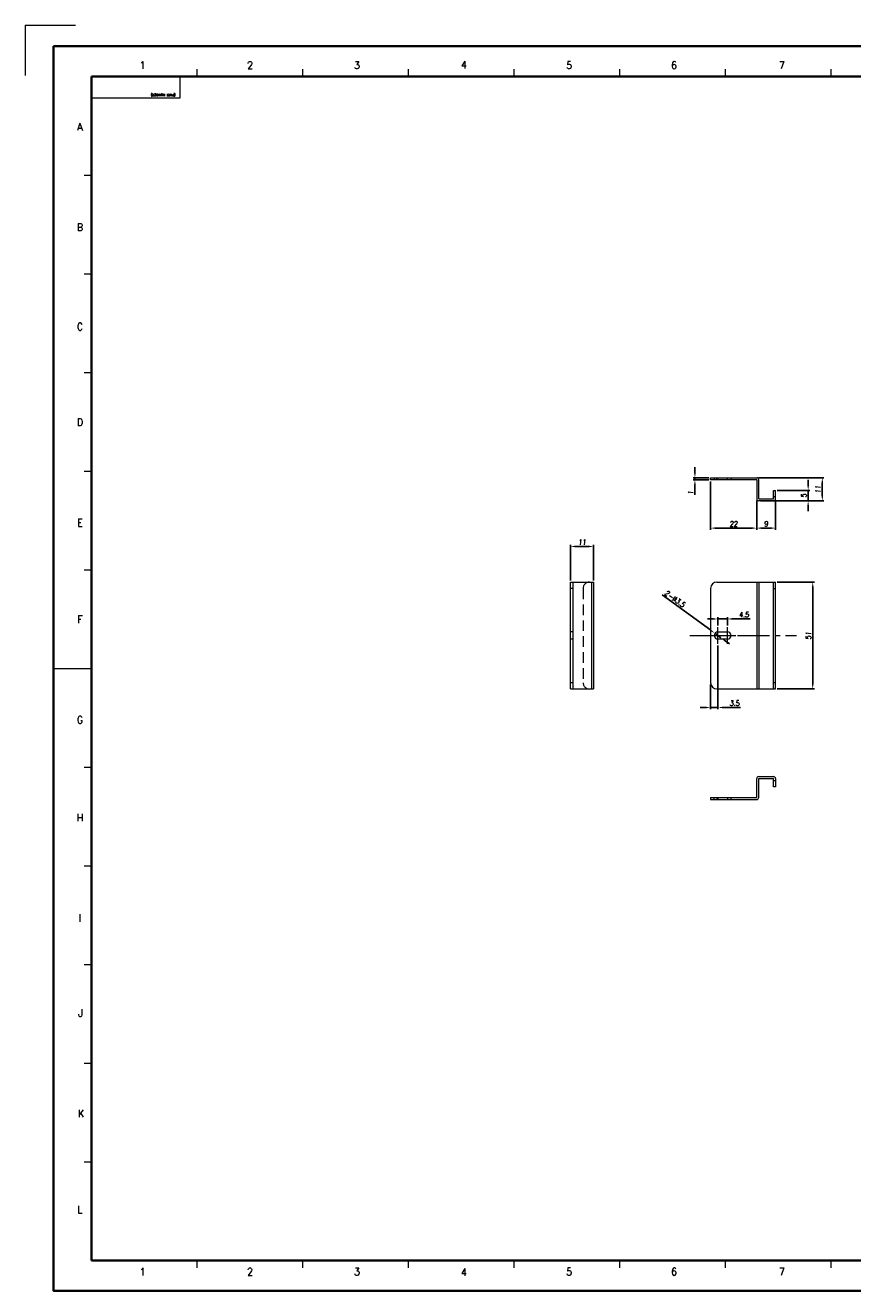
# Model space of a CAD drawing. Header units: millimetres. Extents: x 4065 to 8083, y -652 to 5416.
# Tile 55 of 256: x 6179 to 6574, y 197 to 801. Entities that reach past the tile are written whole.
import ezdxf
from ezdxf.enums import TextEntityAlignment as Align

# ---------------------------------------------------------------- set-up
doc = ezdxf.new("R2010")
doc.units = ezdxf.units.MM
doc.header["$LTSCALE"] = 0.8
doc.header["$PDMODE"] = 3
doc.header["$PDSIZE"] = 0.3125
for name, pattern in [('CENTER', [50.8, 31.75, -6.35, 6.35, -6.35]), ('CENTER2', [28.575, 19.05, -3.175, 3.175, -3.175]), ('HIDDEN', [9.525, 6.35, -3.175])]:
    doc.linetypes.add(name, pattern=pattern)
doc.layers.get('0').update_dxf_attribs({"linetype": 'CONTINUOUS', "lineweight": 0})
doc.layers.get('Defpoints').update_dxf_attribs({"linetype": 'CONTINUOUS', "lineweight": 0})
for name, color, linetype, lineweight in [('1', 2, 'CENTER', 0), ('2', 3, 'CONTINUOUS', 0), ('3', 5, 'HIDDEN', 0), ('4', 1, 'CENTER2', 9)]:
    doc.layers.add(name, color=color, linetype=linetype, lineweight=lineweight)
doc.styles.get("Standard").update_dxf_attribs({"font": 'romans.shx', "width": 0.8, "oblique": 5, "bigfont": 'whgtxt.shx'})
doc.dimstyles.get("Standard").update_dxf_attribs({"dimtxt": 2.5, "dimasz": 2.5, "dimexe": 0.8, "dimexo": 0.8, "dimgap": 0.8, "dimtad": 1, "dimdsep": 46, "dimtxsty": 'Standard', "dimcen": 0, "dimclrd": 3, "dimclre": 3, "dimclrt": 3, "dimazin": 0, "dimtp": 0.001, "dimtm": 0.001, "dimtfac": 1, "dimtmove": 0, "dimatfit": 3, "dimfxl": 0, "dimtolj": 1, "dimarcsym": 0})

# ---------------------------------------------------------------- blocks, each defined once
blk = doc.blocks.new('*D682')
at = {"layer": '2', "color": 3, "lineweight": -2}
for p, q in [((6506.29, 583.38), (6506.29, 560.35)), ((6528.29, 574.38), (6528.29, 560.35)), ((6508.79, 561.15), (6525.79, 561.15))]:
    blk.add_line(p, q, dxfattribs=at)
at = {"layer": '2', "color": 3}
for points in [[(6508.79, 561.57), (6508.79, 560.73), (6506.29, 561.15)], [(6525.79, 561.57), (6525.79, 560.73), (6528.29, 561.15)]]:
    blk.add_solid(points, dxfattribs=at)
at = {"layer": 'Defpoints', "color": 0}
for p in [(6506.29, 584.18), (6528.29, 575.18), (6528.29, 561.15)]:
    blk.add_point(p, dxfattribs=at)
at = {"layer": '2', "color": 3, "insert": (6517.29, 563.2), "char_height": 2.5, "attachment_point": 5}
blk.add_mtext('\\A1;22', dxfattribs=at)
blk = doc.blocks.new('*D683')
at = {"layer": '2', "color": 3, "lineweight": -2}
for p, q in [((6528.29, 574.38), (6528.29, 560.35)), ((6537.29, 574.38), (6537.29, 560.35)), ((6530.79, 561.15), (6534.79, 561.15))]:
    blk.add_line(p, q, dxfattribs=at)
at = {"layer": '2', "color": 3}
for points in [[(6530.79, 561.57), (6530.79, 560.73), (6528.29, 561.15)], [(6534.79, 561.57), (6534.79, 560.73), (6537.29, 561.15)]]:
    blk.add_solid(points, dxfattribs=at)
at = {"layer": 'Defpoints', "color": 0}
for p in [(6528.29, 575.18), (6537.29, 575.18), (6537.29, 561.15)]:
    blk.add_point(p, dxfattribs=at)
at = {"layer": '2', "color": 3, "insert": (6532.79, 563.2), "char_height": 2.5, "attachment_point": 5}
blk.add_mtext('\\A1;9', dxfattribs=at)
blk = doc.blocks.new('*D684')
at = {"layer": '2', "color": 3, "lineweight": -2}
for p, q in [((6529.09, 585.18), (6560.41, 585.18)), ((6559.61, 582.68), (6559.61, 576.68)), ((6530.09, 574.18), (6560.41, 574.18))]:
    blk.add_line(p, q, dxfattribs=at)
at = {"layer": '2', "color": 3}
for points in [[(6559.2, 582.68), (6560.03, 582.68), (6559.61, 585.18)], [(6559.2, 576.68), (6560.03, 576.68), (6559.61, 574.18)]]:
    blk.add_solid(points, dxfattribs=at)
at = {"layer": 'Defpoints', "color": 0}
for p in [(6528.29, 585.18), (6529.29, 574.18), (6559.61, 574.18)]:
    blk.add_point(p, dxfattribs=at)
at = {"layer": '2', "color": 3, "insert": (6557.56, 579.68), "char_height": 2.5, "attachment_point": 5, "rotation": 90}
blk.add_mtext('\\A1;11', dxfattribs=at)
blk = doc.blocks.new('*D685')
at = {"layer": '2', "color": 3, "lineweight": -2}
for p, q in [((6552.85, 581.68), (6552.85, 584.18)), ((6537.09, 574.18), (6553.65, 574.18)), ((6538.09, 579.18), (6553.65, 579.18)), ((6552.85, 574.18), (6552.85, 579.18)), ((6552.85, 571.68), (6552.85, 569.18))]:
    blk.add_line(p, q, dxfattribs=at)
at = {"layer": '2', "color": 3}
for points in [[(6552.44, 581.68), (6553.27, 581.68), (6552.85, 579.18)], [(6552.44, 571.68), (6553.27, 571.68), (6552.85, 574.18)]]:
    blk.add_solid(points, dxfattribs=at)
at = {"layer": 'Defpoints', "color": 0}
for p in [(6536.29, 574.18), (6537.29, 579.18), (6552.85, 579.18)]:
    blk.add_point(p, dxfattribs=at)
at = {"layer": '2', "color": 3, "insert": (6550.8, 576.68), "char_height": 2.5, "attachment_point": 5, "rotation": 90}
blk.add_mtext('\\A1;5', dxfattribs=at)
blk = doc.blocks.new('*D686')
at = {"layer": '2', "color": 3, "lineweight": -2}
for p, q in [((6498.79, 587.68), (6498.79, 590.18)), ((6505.49, 585.18), (6497.99, 585.18)), ((6505.49, 584.18), (6497.99, 584.18)), ((6498.79, 585.18), (6498.79, 584.18)), ((6498.79, 581.68), (6498.79, 577.06))]:
    blk.add_line(p, q, dxfattribs=at)
at = {"layer": '2', "color": 3}
for points in [[(6498.37, 587.68), (6499.21, 587.68), (6498.79, 585.18)], [(6498.37, 581.68), (6499.21, 581.68), (6498.79, 584.18)]]:
    blk.add_solid(points, dxfattribs=at)
at = {"layer": 'Defpoints', "color": 0}
for p in [(6498.79, 584.18), (6506.29, 585.18), (6506.29, 584.18)]:
    blk.add_point(p, dxfattribs=at)
at = {"layer": '2', "color": 3, "insert": (6496.74, 578.12), "char_height": 2.5, "attachment_point": 5, "rotation": 90}
blk.add_mtext('\\A1;1', dxfattribs=at)
blk = doc.blocks.new('*D687')
at = {"layer": '2', "color": 3, "lineweight": -2}
for p, q in [((6509.79, 505.06), (6509.79, 474.71)), ((6506.29, 486.56), (6506.29, 474.71)), ((6503.79, 475.51), (6501.29, 475.51)), ((6506.29, 475.51), (6509.79, 475.51)), ((6512.29, 475.51), (6520.62, 475.51))]:
    blk.add_line(p, q, dxfattribs=at)
at = {"layer": '2', "color": 3}
for points in [[(6503.79, 475.93), (6503.79, 475.1), (6506.29, 475.51)], [(6512.29, 475.93), (6512.29, 475.1), (6509.79, 475.51)]]:
    blk.add_solid(points, dxfattribs=at)
at = {"layer": 'Defpoints', "color": 0}
for p in [(6509.79, 505.86), (6506.29, 487.36), (6509.79, 475.51)]:
    blk.add_point(p, dxfattribs=at)
at = {"layer": '2', "color": 3, "insert": (6517.71, 477.56), "char_height": 2.5, "attachment_point": 5}
blk.add_mtext('\\A1;3.5', dxfattribs=at)
blk = doc.blocks.new('*D688')
at = {"layer": '2', "color": 3, "lineweight": -2}
for p, q in [((6507.29, 517.78), (6504.79, 517.78)), ((6509.79, 514.66), (6509.79, 518.58)), ((6509.79, 517.78), (6514.29, 517.78)), ((6514.29, 514.66), (6514.29, 518.58)), ((6516.79, 517.78), (6525.09, 517.78))]:
    blk.add_line(p, q, dxfattribs=at)
at = {"layer": '2', "color": 3}
for points in [[(6507.29, 518.2), (6507.29, 517.36), (6509.79, 517.78)], [(6516.79, 518.2), (6516.79, 517.36), (6514.29, 517.78)]]:
    blk.add_solid(points, dxfattribs=at)
at = {"layer": 'Defpoints', "color": 0}
for p in [(6509.79, 513.86), (6514.29, 517.78), (6514.29, 513.86)]:
    blk.add_point(p, dxfattribs=at)
at = {"layer": '2', "color": 3, "insert": (6522.19, 519.83), "char_height": 2.5, "attachment_point": 5}
blk.add_mtext('\\A1;4.5', dxfattribs=at)
blk = doc.blocks.new('*D689')
at = {"layer": '2', "color": 3, "lineweight": -2}
for p, q in [((6483.19, 529.25), (6506.36, 512.36)), ((6511.2, 508.83), (6508.38, 510.89)), ((6513.22, 507.35), (6515.24, 505.88))]:
    blk.add_line(p, q, dxfattribs=at)
at = {"layer": '2', "color": 3}
for points in [[(6506.6, 512.7), (6506.11, 512.02), (6508.38, 510.89)], [(6513.47, 507.69), (6512.98, 507.02), (6511.2, 508.83)]]:
    blk.add_solid(points, dxfattribs=at)
at = {"layer": 'Defpoints', "color": 0}
for p in [(6508.38, 510.89), (6511.2, 508.83)]:
    blk.add_point(p, dxfattribs=at)
at = {"layer": '2', "color": 3, "insert": (6489.28, 527.35), "char_height": 2.5, "attachment_point": 5, "rotation": 323.90815}
blk.add_mtext('\\A1;2-∅3.5', dxfattribs=at)
blk = doc.blocks.new('*D690')
at = {"layer": '2', "color": 3, "lineweight": -2}
for p, q in [((6538.09, 535.36), (6555.83, 535.36)), ((6555.03, 486.86), (6555.03, 532.86)), ((6538.09, 484.36), (6555.83, 484.36))]:
    blk.add_line(p, q, dxfattribs=at)
at = {"layer": '2', "color": 3}
for points in [[(6554.62, 532.86), (6555.45, 532.86), (6555.03, 535.36)], [(6554.62, 486.86), (6555.45, 486.86), (6555.03, 484.36)]]:
    blk.add_solid(points, dxfattribs=at)
at = {"layer": 'Defpoints', "color": 0}
for p in [(6537.29, 535.36), (6555.03, 535.36), (6537.29, 484.36)]:
    blk.add_point(p, dxfattribs=at)
at = {"layer": '2', "color": 3, "insert": (6552.98, 509.86), "char_height": 2.5, "attachment_point": 5, "rotation": 90}
blk.add_mtext('\\A1;51', dxfattribs=at)
blk = doc.blocks.new('*D691')
at = {"layer": '2', "color": 3, "lineweight": -2}
for p, q in [((6439.44, 536.16), (6439.44, 553.19)), ((6441.94, 552.39), (6447.94, 552.39)), ((6450.44, 536.16), (6450.44, 553.19))]:
    blk.add_line(p, q, dxfattribs=at)
at = {"layer": '2', "color": 3}
for points in [[(6441.94, 552.8), (6441.94, 551.97), (6439.44, 552.39)], [(6447.94, 552.8), (6447.94, 551.97), (6450.44, 552.39)]]:
    blk.add_solid(points, dxfattribs=at)
at = {"layer": 'Defpoints', "color": 0}
for p in [(6450.44, 552.39), (6439.44, 535.36), (6450.44, 535.36)]:
    blk.add_point(p, dxfattribs=at)
at = {"layer": '2', "color": 3, "insert": (6444.94, 554.44), "char_height": 2.5, "attachment_point": 5}
blk.add_mtext('\\A1;11', dxfattribs=at)

msp = doc.modelspace()

# ---------------------------------------------------------------- linework, layer by layer
at = {"color": 7, "linetype": 'Continuous'}
for p, q in [((6261.143, 776.715), (6261.143, 780.242)), ((6311.59, 776.715), (6311.59, 780.242)), ((6362.036, 776.715), (6362.036, 780.242)), ((6412.482, 776.715), (6412.482, 780.242)), ((6462.928, 776.715), (6462.928, 780.242)), ((6513.374, 776.715), (6513.374, 780.242)), ((6563.821, 776.715), (6563.821, 780.242)), ((6210.697, 776.715), (6253.03, 776.715)), ((6210.697, 766.555), (6210.697, 776.715)), ((6253.03, 766.555), (6253.03, 776.715)), ((6210.697, 766.555), (6253.03, 766.555)), ((6207.169, 729.62), (6210.697, 729.62)), ((6207.169, 682.525), (6210.697, 682.525)), ((6207.169, 635.43), (6210.697, 635.43)), ((6207.169, 588.335), (6210.697, 588.335)), ((6207.169, 541.24), (6210.697, 541.24)), ((6193.059, 494.145), (6210.697, 494.145)), ((6207.169, 447.05), (6210.697, 447.05)), ((6207.169, 399.955), (6210.697, 399.955)), ((6207.169, 352.861), (6210.697, 352.861)), ((6207.169, 305.766), (6210.697, 305.766)), ((6207.169, 258.671), (6210.697, 258.671)), ((6261.143, 208.048), (6261.143, 211.576)), ((6311.59, 208.048), (6311.59, 211.576)), ((6362.036, 208.048), (6362.036, 211.576)), ((6412.482, 208.048), (6412.482, 211.576)), ((6462.928, 208.048), (6462.928, 211.576)), ((6513.374, 208.048), (6513.374, 211.576)), ((6563.821, 208.048), (6563.821, 211.576))]:
    msp.add_line(p, q, dxfattribs=at)
at = {"color": 7, "linetype": 'Continuous', "lineweight": 35}
for p, q in [((6210.697, 211.576), (6210.697, 776.715)), ((6210.697, 776.715), (7017.837, 776.715)), ((6210.697, 211.576), (7017.837, 211.576))]:
    msp.add_line(p, q, dxfattribs=at)
for p, q in [((6506.29, 584.175), (6506.29, 585.175)), ((6506.29, 585.175), (6528.29, 585.175)), ((6528.29, 584.175), (6506.29, 584.175)), ((6509.29, 584.175), (6509.29, 585.175)), ((6528.29, 584.175), (6528.29, 575.175)), ((6529.29, 575.175), (6529.29, 584.175)), ((6529.29, 575.175), (6536.29, 575.175)), ((6536.29, 574.175), (6529.29, 574.175)), ((6536.29, 579.175), (6537.29, 579.175)), ((6536.29, 575.175), (6536.29, 579.175)), ((6536.29, 576.175), (6537.29, 576.175)), ((6537.29, 575.175), (6537.29, 579.175)), ((6439.438, 484.358), (6439.438, 535.358)), ((6439.438, 535.358), (6450.438, 535.358)), ((6440.438, 532.358), (6439.438, 532.358)), ((6440.438, 535.358), (6440.438, 484.358)), ((6449.438, 535.358), (6449.438, 484.358)), ((6450.438, 535.358), (6450.438, 484.358)), ((6506.29, 532.358), (6506.29, 487.358)), ((6509.29, 535.358), (6537.29, 535.358)), ((6528.29, 535.358), (6528.29, 484.358)), ((6529.29, 535.358), (6529.29, 484.358)), ((6536.29, 484.358), (6536.29, 535.358)), ((6537.29, 484.358), (6537.29, 535.358)), ((6509.79, 511.608), (6514.29, 511.608)), ((6514.29, 508.108), (6509.79, 508.108)), ((6440.438, 487.358), (6439.438, 487.358)), ((6439.438, 484.358), (6450.438, 484.358)), ((6509.29, 484.358), (6537.29, 484.358)), ((6528.29, 432.575), (6528.29, 441.575)), ((6529.29, 442.575), (6536.29, 442.575)), ((6529.29, 441.575), (6536.29, 441.575)), ((6529.29, 432.575), (6529.29, 441.575)), ((6536.29, 437.575), (6536.29, 441.575)), ((6537.29, 441.575), (6537.29, 437.575)), ((6537.29, 440.575), (6536.29, 440.575)), ((6537.29, 437.575), (6536.29, 437.575)), ((6506.29, 432.575), (6506.29, 431.575)), ((6506.29, 432.575), (6528.29, 432.575)), ((6506.29, 431.575), (6528.29, 431.575)), ((6509.29, 432.575), (6509.29, 431.575))]:
    msp.add_line(p, q)
msp.add_lwpolyline([(6192.503, 791.145), (6192.503, 197.145), (7032.503, 197.145), (7032.503, 791.145)], close=True, dxfattribs=at)
for centre, radius, start, end in [((6528.29, 584.175), 1, 0, 90), ((6529.29, 575.175), 1, 180, 270), ((6536.29, 575.175), 1, 270, 0), ((6509.29, 532.358), 3, 90, 180), ((6509.79, 509.858), 1.75, 90, 270), ((6514.29, 509.858), 1.75, 270, 90), ((6509.29, 487.358), 3, 180, 270), ((6529.29, 441.575), 1, 90, 180), ((6536.29, 441.575), 1, 0, 90), ((6528.29, 432.575), 1, 270, 0)]:
    msp.add_arc(centre, radius, start, end)
at = {"layer": '1'}
for p, q in [((6179.116, 801.153), (6203.077, 801.153)), ((6179.116, 801.153), (6179.116, 777.192)), ((6509.79, 505.858), (6509.79, 513.858)), ((6514.29, 505.858), (6514.29, 513.858)), ((6505.79, 509.858), (6513.79, 509.858)), ((6510.29, 509.858), (6518.29, 509.858))]:
    msp.add_line(p, q, dxfattribs=at)
at = {"layer": '3'}
for p, q in [((6508.04, 585.175), (6508.04, 584.175)), ((6509.79, 584.175), (6509.79, 585.175)), ((6514.29, 584.175), (6514.29, 585.175)), ((6516.04, 585.175), (6516.04, 584.175)), ((6445.438, 532.358), (6445.438, 487.358)), ((6536.29, 532.358), (6537.29, 532.358)), ((6440.438, 511.608), (6439.438, 511.608)), ((6440.438, 508.108), (6439.438, 508.108)), ((6537.29, 487.358), (6536.29, 487.358)), ((6508.04, 431.575), (6508.04, 432.575)), ((6509.79, 432.575), (6509.79, 431.575)), ((6514.29, 432.575), (6514.29, 431.575)), ((6516.04, 431.575), (6516.04, 432.575))]:
    msp.add_line(p, q, dxfattribs=at)
for centre, start, end in [((6448.438, 532.358), 90, 180), ((6448.438, 487.358), 180, 270)]:
    msp.add_arc(centre, 3, start, end, dxfattribs=at)
at = {"layer": '4'}
msp.add_line((6496.29, 509.858), (6547.29, 509.858), dxfattribs=at)

# ---------------------------------------------------------------- texts
at = {"color": 7, "linetype": 'Continuous', "width": 0.933333}
for s, p in [('1', (6235.127, 782.075)), ('2', (6286.423, 782.075)), ('3', (6337.462, 782.075)), ('4', (6388.5, 782.333)), ('5', (6438.766, 782.075)), ('6', (6488.773, 782.075)), ('7', (6540.327, 782.075)), ('A', (6205.225, 752.689)), ('B', (6205.225, 704.744)), ('C', (6205.225, 657.314)), ('D', (6205.225, 611.689)), ('E', (6205.225, 563.743)), ('F', (6205.225, 517.602)), ('G', (6205.225, 469.657)), ('H', (6205.225, 423.001)), ('I', (6205.225, 375.055)), ('J', (6205.483, 329.688)), ('K', (6205.741, 281.742)), ('L', (6205.225, 235.859)), ('1', (6235.127, 206.215)), ('2', (6286.423, 206.215)), ('3', (6337.462, 206.215)), ('4', (6388.5, 205.958)), ('5', (6438.766, 206.215)), ('6', (6488.773, 206.215)), ('7', (6540.327, 206.215))]:
    msp.add_text(s, height=3.528, dxfattribs=at).set_placement(p, align=Align.MIDDLE_CENTER)
msp.add_text('(PART NUMBER)', height=1.17761, rotation=180, dxfattribs=at).set_placement((6239.113, 767.313), align=Align.TOP_RIGHT)

# ---------------------------------------------------------------- dimensions: what is measured, and where the dimension line sits
at = {"layer": '2'}
for base, p1, p2, picture, middle in [((6498.792, 584.175), (6506.29, 585.175), (6506.29, 584.175), '*D686', (6496.742, 578.116)), ((6552.854, 579.175), (6536.29, 574.175), (6537.29, 579.175), '*D685', (6550.804, 576.675)), ((6555.032, 535.358), (6537.29, 484.358), (6537.29, 535.358), '*D690', (6552.982, 509.858))]:
    dim = msp.add_linear_dim(base=base, p1=p1, p2=p2, angle=90, dimstyle='Standard', override={"dimazin": 2}, dxfattribs=at)
    dim.commit()
    dim.dimension.update_dxf_attribs({"geometry": picture, "text_midpoint": middle})
for base, p1, p2, picture, middle in [((6528.29, 561.151), (6506.29, 584.175), (6528.29, 575.175), '*D682', (6517.29, 563.201)), ((6537.29, 561.151), (6528.29, 575.175), (6537.29, 575.175), '*D683', (6532.79, 563.201)), ((6450.438, 552.387), (6439.438, 535.358), (6450.438, 535.358), '*D691', (6444.938, 554.437)), ((6514.29, 517.779), (6509.79, 513.858), (6514.29, 513.858), '*D688', (6522.191, 519.829)), ((6509.79, 475.513), (6506.29, 487.358), (6509.79, 505.858), '*D687', (6517.706, 477.563))]:
    dim = msp.add_linear_dim(base=base, p1=p1, p2=p2, dimstyle='Standard', override={"dimazin": 2}, dxfattribs=at)
    dim.commit()
    dim.dimension.update_dxf_attribs({"geometry": picture, "text_midpoint": middle})
dim = msp.add_linear_dim(base=(6559.612, 574.175), p1=(6528.29, 585.175), p2=(6529.29, 574.175), angle=90, dimstyle='Standard', override={"dimazin": 2}, dxfattribs=at)
dim.commit()
dim.dimension.update_dxf_attribs({"geometry": '*D684', "text_midpoint": (6559.612, 579.675), "dimtype": 160})
dim = msp.add_diameter_dim_2p(p1=(6511.204, 508.827), p2=(6508.376, 510.889), text='2-<>', dimstyle='Standard', override={"dimazin": 2}, dxfattribs=at)
dim.commit()
dim.dimension.update_dxf_attribs({"geometry": '*D689', "text_midpoint": (6488.069, 525.693), "dimtype": 163})

doc.saveas('drawing.dxf')
